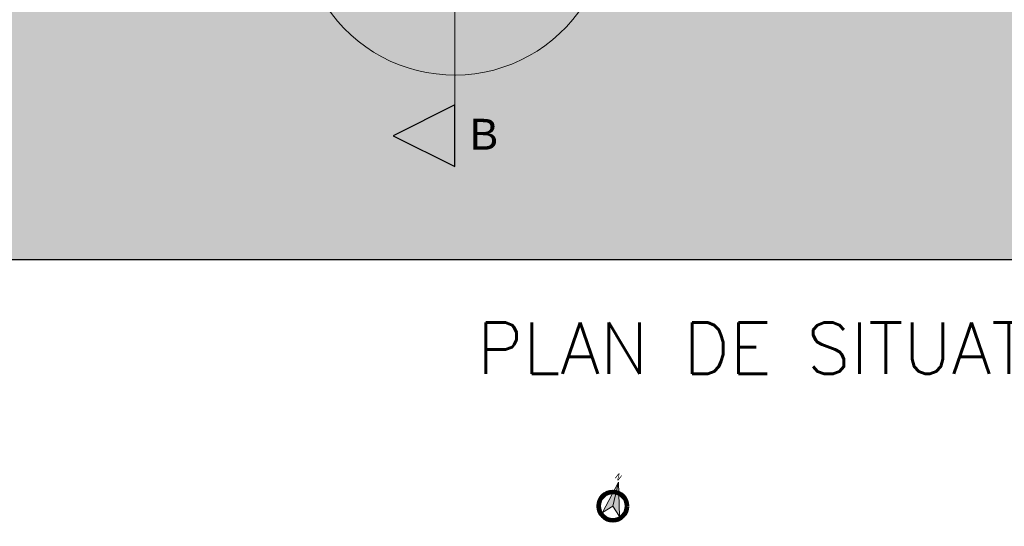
# Model space of a CAD drawing. Extents: x -6068 to 35118, y -17738 to 67348.
# Tile 2 of 88: x -1079 to 3720, y -17738 to -15269. Entities that reach past the tile are written whole.
import ezdxf
from ezdxf.enums import TextEntityAlignment as Align

# ---------------------------------------------------------------- set-up
doc = ezdxf.new("R2010")
doc.units = 0
doc.header["$LTSCALE"] = 15
for name, pattern in [('AXES', [50.8, 31.75, -6.35, 6.35, -6.35]), ('Continua', [0]), ('Cui_CONTINU', [0])]:
    doc.linetypes.add(name, pattern=pattern)
for name, color, linetype in [('EDL_EXTERIEUR', 9, 'Cui_CONTINU'), ('Marques - Coupes', 7, 'CONTINUOUS'), ('PIS-CONTOURS', 44, 'CONTINUOUS'), ('PIS-fond de plan', 7, 'Cui_CONTINU'), ('PIS-texte', 7, 'Cui_CONTINU')]:
    doc.layers.add(name, color=color, linetype=linetype)
doc.styles.get("Standard").update_dxf_attribs({"font": 'simplex.shx'})
doc.styles.add('STYLE_GENERE_1', font='arial.ttf')
doc.styles.add('Tahoma', font='tahoma.ttf')

# ---------------------------------------------------------------- blocks, each defined once
blk = doc.blocks.new('Nord')
at = {"layer": 'PIS-texte', "ltscale": 0.1, "true_color": 0xc0c0c0}
blk.add_hatch(color=9, dxfattribs=at).paths.add_polyline_path([(-52.2, 108.1), (0, 0), (56.7, -19.8)])
at = {"layer": 'PIS-texte', "ltscale": 0.1, "true_color": 0xffffff}
blk.add_hatch(color=7, dxfattribs=at).paths.add_polyline_path([(-52.2, 108.1), (-19.8, -56.7), (0, 0)])
at = {"layer": 'PIS-texte', "color": 18, "linetype": 'Continua', "lineweight": 5, "ltscale": 0.1, "true_color": 0x000000}
for points in [[(-52.2, 108.1), (0, 0), (56.7, -19.8)], [(-52.2, 108.1), (-19.8, -56.7), (0, 0)]]:
    blk.add_lwpolyline(points, close=True, dxfattribs=at)
at = {"layer": 'PIS-texte', "color": 18, "linetype": 'Continua', "lineweight": 90, "ltscale": 0.1, "true_color": 0x000000}
blk.add_circle((0, 0), 70, dxfattribs=at)
at = {"layer": 'PIS-texte', "color": 18, "linetype": 'Continua', "lineweight": 0, "ltscale": 0.1, "true_color": 0x000000}
blk.add_circle((0, 0), 60, dxfattribs=at)
at = {"layer": 'PIS-texte', "color": 18, "true_color": 0x000000, "style": 'Tahoma'}
blk.add_text('N', height=30.8, dxfattribs=at).set_placement((-54.3, 112.6), align=Align.RIGHT)
blk = doc.blocks.new('*U784')
at = {"layer": 'PIS-CONTOURS', "linetype": 'Continuous', "lineweight": 0}
for points in [[(0, 0), (500, -1000), (1000, 0)], [(15493, 0), (14493, 0), (14993, -1000)]]:
    blk.add_hatch(color=0, dxfattribs=at).paths.add_polyline_path(points)
at = {"layer": 'PIS-CONTOURS', "color": 0, "linetype": 'AXES', "lineweight": 13, "ltscale": 0.005}
blk.add_line((1000, 0), (14493, 0), dxfattribs=at)
at = {"layer": 'PIS-CONTOURS', "color": 0, "linetype": 'Continuous', "lineweight": 25, "flags": 128}
for points in [[(0, 0), (1000, 0), (500, -1000)], [(15493, 0), (14493, 0), (14993, -1000)]]:
    blk.add_lwpolyline(points, close=True, dxfattribs=at)
at = {"layer": 'PIS-CONTOURS', "color": 0, "lineweight": 15, "style": 'STYLE_GENERE_1'}
blk.add_attdef('REP1', text='', height=500, dxfattribs=at).set_placement((-721, -441), align=Align.MIDDLE_CENTER)
blk.add_attdef('REP', text='', height=500, dxfattribs=at).set_placement((35848, -844), align=Align.BOTTOM_LEFT)

msp = doc.modelspace()

# ---------------------------------------------------------------- hatches: boundary and pattern name
at = {"layer": 'PIS-fond de plan', "linetype": 'Continuous', "ltscale": 0.08, "true_color": 0xcdeede}
h = msp.add_hatch(dxfattribs=at)
h.set_pattern_fill('GRASS', color=254, scale=7)
edge = h.paths.add_edge_path(flags=16)
edge.add_line((-716, -7815), (3486.3, -7813.1))
edge.add_line((3486.3, -7813.1), (3348, -9364.4))
edge.add_line((3348, -9364.4), (1313.7, -9405.9))
edge.add_line((1313.7, -9405.9), (1300.9, -9416.6))
edge.add_line((1300.9, -9416.6), (1267.7, -11002.1))
edge.add_line((1267.7, -11002.1), (3688.8, -11013.1))
edge.add_line((3688.8, -11013.1), (3679.9, -12400.1))
edge.add_line((3679.9, -12400.1), (3678, -12707.9))
edge.add_line((3678, -12707.9), (3675, -13163.6))
edge.add_line((3675, -13163.6), (3672.2, -13607.6))
edge.add_line((3672.2, -13607.6), (3668.8, -14137))
edge.add_line((3668.8, -14137), (3664.9, -14443.6))
edge.add_line((3664.9, -14443.6), (3661.7, -15200.6))
edge.add_line((3661.7, -15200.6), (2630.2, -15196.2))
edge.add_line((2630.2, -15196.2), (1672.4, -15192.2))
edge.add_arc((1040.3, -14789.6), 749.5, 213.1862, 327.5081, ccw=False)
edge.add_line((413, -15199.9), (-407.3, -15196.8))
edge.add_line((-407.3, -15196.8), (-430.1, -14583.3))
edge.add_line((-430.1, -14583.3), (-463.3, -13660.2))
edge.add_line((-463.3, -13660.2), (-663.4, -13280.9))
edge.add_arc((-433.7, -12823.6), 511.7, 116.0432, 243.3243, ccw=False)
edge.add_line((-658.4, -12363.9), (-459.8, -12047.1))
edge.add_line((-459.8, -12047.1), (-458.9, -11676.1))
edge.add_line((-458.9, -11676.1), (-455.8, -10994.3))
edge.add_line((-455.8, -10994.3), (205.4, -10997.3))
edge.add_line((205.4, -10997.3), (868.2, -11000.3))
edge.add_line((868.2, -11000.3), (886.2, -10204))
edge.add_line((886.2, -10204), (904.1, -9407.6))
edge.add_line((904.1, -9407.6), (-911.6, -9376.7))
edge.add_line((-911.6, -9376.7), (-716, -7815))
h.paths.add_polyline_path([(-3429.2, -6438.9), (6570.8, -6438.9), (6570.8, -16438.9), (-3429.2, -16438.9)])
h.paths.add_polyline_path([(4922.2, -11719.6), (4936.2, -11439.2), (4783, -11431.6), (4769, -11712)], flags=16)
edge = h.paths.add_edge_path()
edge.add_line((-6066.9, -9626.4), (-6066.9, -9116.9))
edge.add_arc((-5161.3, -5568.3), 3662.4, 255.6824, 259.5187)
edge.add_arc((-5746, -3907), 5263.2, 269.1123, 290.4133)
edge.add_arc((-5084.1, -6436.8), 2674.3, 296.0377, 306.8181)
edge.add_arc((-3682.6, -8386.4), 277.5, 316.4403, 362.799)
edge.add_line((-3405.4, -8372.9), (-3443.7, -7850.8))
edge.add_line((-3443.7, -7850.8), (-716.4, -7815))
edge.add_line((-716.4, -7815), (-836.6, -8776.7))
edge.add_line((-836.6, -8776.7), (-1967.3, -8776.7))
edge.add_arc((-2051.2, -12005.8), 3230.2, 88.5123, 122.2013)
edge.add_arc((-5352.4, -6644.8), 3066.1, 256.524, 301.0159, ccw=False)
at = {"layer": 'PIS-fond de plan', "linetype": 'Continuous', "ltscale": 0.08, "true_color": 0xe6e6e6}
h = msp.add_hatch(dxfattribs=at)
h.set_pattern_fill('ANGLE', color=254)
h.set_pattern_definition([(0, (0, 0), (0, 6.985), [5.08, -1.905]), (90, (0, 0), (-6.985, 4e-16), [5.08, -1.905])])
edge = h.paths.add_edge_path()
edge.add_line((-716, -7815), (3486.3, -7813.1))
edge.add_line((3486.3, -7813.1), (3348, -9364.4))
edge.add_line((3348, -9364.4), (1313.7, -9405.9))
edge.add_line((1313.7, -9405.9), (1300.9, -9416.6))
edge.add_line((1300.9, -9416.6), (1267.7, -11002.1))
edge.add_line((1267.7, -11002.1), (3688.8, -11013.1))
edge.add_line((3688.8, -11013.1), (3679.9, -12400.1))
edge.add_line((3679.9, -12400.1), (3678, -12707.9))
edge.add_line((3678, -12707.9), (3675, -13163.6))
edge.add_line((3675, -13163.6), (3672.2, -13607.6))
edge.add_line((3672.2, -13607.6), (3668.8, -14137))
edge.add_line((3668.8, -14137), (3664.9, -14443.6))
edge.add_line((3664.9, -14443.6), (3661.7, -15200.6))
edge.add_line((3661.7, -15200.6), (2630.2, -15196.2))
edge.add_line((2630.2, -15196.2), (1672.4, -15192.2))
edge.add_arc((1040.3, -14789.6), 749.5, 213.1862, 327.5081, ccw=False)
edge.add_line((413, -15199.9), (-407.3, -15196.8))
edge.add_line((-407.3, -15196.8), (-430.1, -14583.3))
edge.add_line((-430.1, -14583.3), (-463.3, -13660.2))
edge.add_line((-463.3, -13660.2), (-663.4, -13280.9))
edge.add_arc((-433.7, -12823.6), 511.7, 116.0432, 243.3243, ccw=False)
edge.add_line((-658.4, -12363.9), (-459.8, -12047.1))
edge.add_line((-459.8, -12047.1), (-458.9, -11676.1))
edge.add_line((-458.9, -11676.1), (-455.8, -10994.3))
edge.add_line((-455.8, -10994.3), (205.4, -10997.3))
edge.add_line((205.4, -10997.3), (868.2, -11000.3))
edge.add_line((868.2, -11000.3), (886.2, -10204))
edge.add_line((886.2, -10204), (904.1, -9407.6))
edge.add_line((904.1, -9407.6), (-911.6, -9376.7))
edge.add_line((-911.6, -9376.7), (-716, -7815))

# ---------------------------------------------------------------- linework, layer by layer
at = {"layer": 'EDL_EXTERIEUR', "linetype": 'Continua', "lineweight": 0, "ltscale": 0.1}
msp.add_arc((1040.3, -14789.6), 749.5, 213.1862, 327.5081, dxfattribs=at)
at = {"layer": 'PIS-fond de plan', "color": 6}
msp.add_lwpolyline([(-6066.9, -6438.9), (6570.8, -6438.9), (6570.8, -16438.9), (-6066.9, -16438.9)], close=True, dxfattribs=at)

# ---------------------------------------------------------------- block references
at = {"layer": 'PIS-texte', "color": 5, "lineweight": 13}
ref = msp.add_blockref('*U784', (1041.6, -11337), dxfattribs=dict(at, xscale=0.3, yscale=0.3, zscale=0.3, rotation=269.9999987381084))
ref.add_attrib('REP1', 'B', dxfattribs={"layer": 'Marques - Coupes', "color": 5, "lineweight": 15, "height": 150, "rotation": 359.4637, "style": 'STYLE_GENERE_1'}).set_placement((1149.7, -11455.5), align=Align.MIDDLE_CENTER)
ref.add_attrib('REP', 'B', dxfattribs={"layer": 'Marques - Coupes', "color": 5, "lineweight": 15, "height": 150, "rotation": 359.4637, "style": 'STYLE_GENERE_1'}).set_placement((1113.4, -15946.7), align=Align.BOTTOM_LEFT)
at = {"layer": 'PIS-texte', "linetype": 'Continuous', "rotation": 321.1908099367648}
msp.add_blockref('Nord', (1811.8, -17639.6), dxfattribs=at)

# ---------------------------------------------------------------- texts
at = {"layer": 'PIS-fond de plan', "color": 6, "insert": (1149.1, -16745.5), "char_height": 250, "attachment_point": 1}
msp.add_mtext_dynamic_manual_height_columns('PLAN DE SITUATION', width=3729.121, gutter_width=12.5, heights=[0], dxfattribs=at)

doc.saveas('drawing.dxf')
